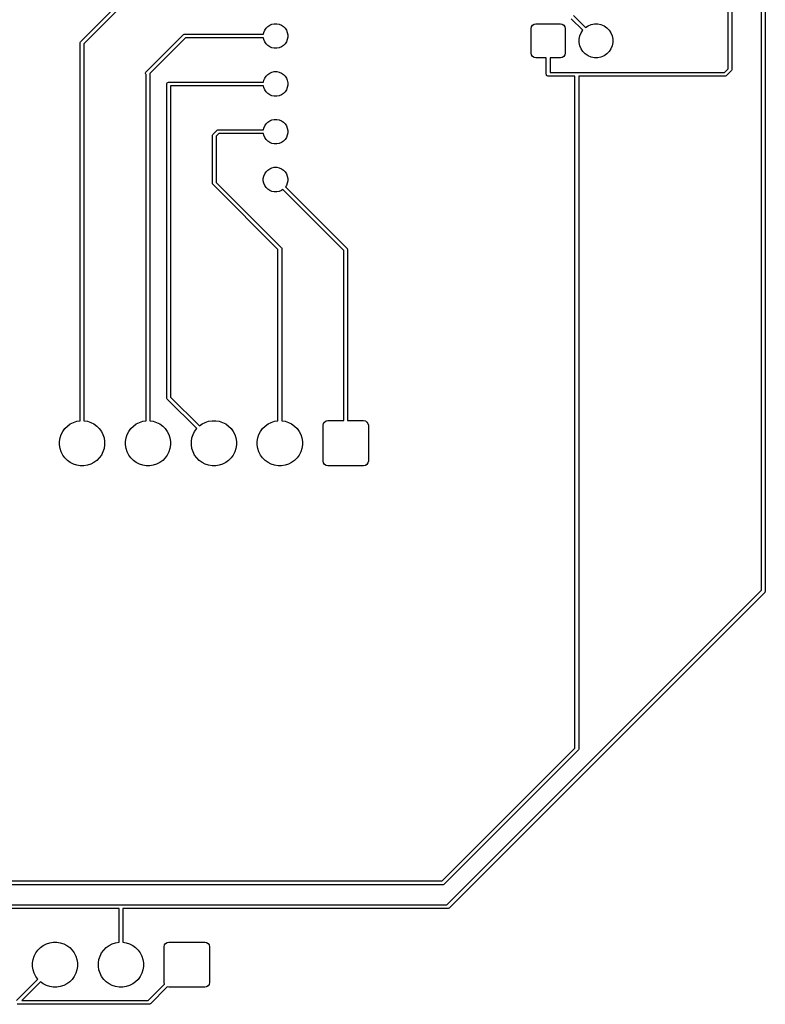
# Model space of a CAD drawing. Extents: x 44 to 138, y -169 to -31.
# Tile 2 of 10: x 98 to 138, y -167 to -115. Entities that reach past the tile are written whole.
import ezdxf

# ---------------------------------------------------------------- set-up
doc = ezdxf.new("R2010")
doc.units = 0
doc.layers.add('BLACK', color=7, linetype='CONTINUOUS')

msp = doc.modelspace()

# ---------------------------------------------------------------- linework, layer by layer
at = {"layer": 'BLACK', "linetype": 'CONTINUOUS'}
for p, q in [((137.68, -145.218578), (137.68, -59.254)), ((137.88, -59.154), (137.88, -145.26)), ((135.902, -117.532578), (135.902, -105.764)), ((136.102, -105.636), (136.102, -117.574)), ((101.529289, -116.091289), (103.673289, -113.947289)), ((103.785422, -114.118), (101.7, -116.203422)), ((128.187615, -115.489037), (127.578578, -114.88)), ((127.690711, -114.709289), (128.329037, -115.347615)), ((111.246161, -115.606154), (111.295223, -115.487707)), ((111.295223, -115.487707), (111.366451, -115.381107)), ((111.366451, -115.381107), (111.457107, -115.290451)), ((111.457107, -115.290451), (111.563707, -115.219223)), ((111.563707, -115.219223), (111.682154, -115.170161)), ((111.682154, -115.170161), (111.807897, -115.145149)), ((111.807897, -115.145149), (111.936103, -115.145149)), ((111.936103, -115.145149), (112.061846, -115.170161)), ((112.061846, -115.170161), (112.180293, -115.219223)), ((112.180293, -115.219223), (112.286893, -115.290451)), ((112.286893, -115.290451), (112.377549, -115.381107)), ((112.377549, -115.381107), (112.448777, -115.487707)), ((112.448777, -115.487707), (112.497839, -115.606154)), ((125.45, -115.4), (125.46903, -115.304329)), ((125.45, -116.7), (125.45, -115.4)), ((125.46903, -115.304329), (125.523223, -115.223223)), ((125.523223, -115.223223), (125.604329, -115.16903)), ((125.604329, -115.16903), (125.7, -115.15)), ((125.7, -115.15), (127, -115.15)), ((127, -115.15), (127.095671, -115.16903)), ((127.095671, -115.16903), (127.176777, -115.223223)), ((127.176777, -115.223223), (127.23097, -115.304329)), ((127.23097, -115.304329), (127.25, -115.4)), ((127.25, -115.4), (127.25, -116.7)), ((128.096271, -115.625743), (128.187615, -115.489037)), ((128.329037, -115.347615), (128.465743, -115.256271)), ((128.465743, -115.256271), (128.628744, -115.188754)), ((128.628744, -115.188754), (128.801785, -115.154334)), ((128.801785, -115.154334), (128.978215, -115.154334)), ((128.978215, -115.154334), (129.151256, -115.188754)), ((129.151256, -115.188754), (129.314257, -115.256271)), ((129.314257, -115.256271), (129.460954, -115.354291)), ((129.460954, -115.354291), (129.585709, -115.479046)), ((129.585709, -115.479046), (129.683729, -115.625743)), ((105.000289, -117.700289), (106.975289, -115.725289)), ((107.087422, -115.896), (105.198513, -117.784908)), ((106.975289, -115.725289), (106.990443, -115.712853)), ((106.990443, -115.712853), (107.026491, -115.697921)), ((107.026491, -115.697921), (107.046, -115.696)), ((107.046, -115.696), (111.228289, -115.696)), ((111.228289, -115.896), (107.087422, -115.896)), ((111.228289, -115.696), (111.246161, -115.606154)), ((111.246161, -115.985846), (111.228289, -115.896)), ((111.295223, -116.104293), (111.246161, -115.985846)), ((112.497839, -115.985846), (112.448777, -116.104293)), ((112.497839, -115.606154), (112.522851, -115.731897)), ((112.522851, -115.860103), (112.497839, -115.985846)), ((112.522851, -115.731897), (112.522851, -115.860103)), ((127.994334, -115.961785), (128.028754, -115.788744)), ((127.994334, -116.138215), (127.994334, -115.961785)), ((128.028754, -115.788744), (128.096271, -115.625743)), ((129.683729, -115.625743), (129.751246, -115.788744)), ((129.751246, -115.788744), (129.785666, -115.961785)), ((129.785666, -115.961785), (129.785666, -116.138215)), ((101.5, -116.162), (101.501921, -116.142491)), ((101.5, -136.218625), (101.5, -116.162)), ((101.501921, -116.142491), (101.516853, -116.106443)), ((101.516853, -116.106443), (101.529289, -116.091289)), ((101.7, -116.203422), (101.7, -136.218625)), ((111.366451, -116.210893), (111.295223, -116.104293)), ((111.457107, -116.301549), (111.366451, -116.210893)), ((111.563707, -116.372777), (111.457107, -116.301549)), ((111.682154, -116.421839), (111.563707, -116.372777)), ((111.807897, -116.446851), (111.682154, -116.421839)), ((111.936103, -116.446851), (111.807897, -116.446851)), ((112.061846, -116.421839), (111.936103, -116.446851)), ((112.180293, -116.372777), (112.061846, -116.421839)), ((112.286893, -116.301549), (112.180293, -116.372777)), ((112.377549, -116.210893), (112.286893, -116.301549)), ((112.448777, -116.104293), (112.377549, -116.210893)), ((128.028754, -116.311256), (127.994334, -116.138215)), ((128.096271, -116.474257), (128.028754, -116.311256)), ((128.194291, -116.620954), (128.096271, -116.474257)), ((129.683729, -116.474257), (129.585709, -116.620954)), ((129.751246, -116.311256), (129.683729, -116.474257)), ((129.785666, -116.138215), (129.751246, -116.311256)), ((125.46903, -116.795671), (125.45, -116.7)), ((125.523223, -116.876777), (125.46903, -116.795671)), ((125.604329, -116.93097), (125.523223, -116.876777)), ((125.7, -116.95), (125.604329, -116.93097)), ((126.25, -116.95), (125.7, -116.95)), ((126.25, -117.828), (126.25, -116.95)), ((127, -116.95), (126.45, -116.95)), ((126.45, -116.95), (126.45, -117.728)), ((127.095671, -116.93097), (127, -116.95)), ((127.176777, -116.876777), (127.095671, -116.93097)), ((127.23097, -116.795671), (127.176777, -116.876777)), ((127.25, -116.7), (127.23097, -116.795671)), ((128.319046, -116.745709), (128.194291, -116.620954)), ((128.465743, -116.843729), (128.319046, -116.745709)), ((128.628744, -116.911246), (128.465743, -116.843729)), ((128.801785, -116.945666), (128.628744, -116.911246)), ((128.978215, -116.945666), (128.801785, -116.945666)), ((129.151256, -116.911246), (128.978215, -116.945666)), ((129.314257, -116.843729), (129.151256, -116.911246)), ((129.460954, -116.745709), (129.314257, -116.843729)), ((129.585709, -116.620954), (129.460954, -116.745709)), ((135.706578, -117.728), (135.902, -117.532578)), ((136.08952, -117.618999), (136.085147, -117.629558)), ((136.100079, -117.593509), (136.08952, -117.618999)), ((136.102, -117.574), (136.100079, -117.593509)), ((104.972921, -117.751491), (104.987853, -117.715443)), ((104.972921, -117.790509), (104.972921, -117.751491)), ((104.987853, -117.826557), (104.972921, -117.790509)), ((104.987853, -117.715443), (105.000289, -117.700289)), ((105, -117.838704), (104.987853, -117.826557)), ((105, -136.218625), (105, -117.838704)), ((105.198513, -117.784908), (105.2, -117.8)), ((105.2, -117.8), (105.2, -136.218625)), ((111.246161, -118.146154), (111.295223, -118.027707)), ((111.295223, -118.027707), (111.366451, -117.921107)), ((111.366451, -117.921107), (111.457107, -117.830451)), ((111.457107, -117.830451), (111.563707, -117.759223)), ((111.563707, -117.759223), (111.682154, -117.710161)), ((111.682154, -117.710161), (111.807897, -117.685149)), ((111.807897, -117.685149), (111.936103, -117.685149)), ((111.936103, -117.685149), (112.061846, -117.710161)), ((112.061846, -117.710161), (112.180293, -117.759223)), ((112.180293, -117.759223), (112.286893, -117.830451)), ((112.286893, -117.830451), (112.377549, -117.921107)), ((112.377549, -117.921107), (112.448777, -118.027707)), ((112.448777, -118.027707), (112.497839, -118.146154)), ((126.251921, -117.847509), (126.25, -117.828)), ((126.266853, -117.883557), (126.251921, -117.847509)), ((126.294443, -117.911147), (126.266853, -117.883557)), ((126.330491, -117.926079), (126.294443, -117.911147)), ((126.35, -117.928), (126.330491, -117.926079)), ((127.774, -117.928), (126.35, -117.928)), ((126.45, -117.728), (127.874, -117.728)), ((127.774, -153.600578), (127.774, -117.928)), ((127.874, -117.728), (135.706578, -117.728)), ((135.748, -117.928), (127.974, -117.928)), ((127.974, -117.928), (127.974, -153.642)), ((135.767509, -117.926079), (135.748, -117.928)), ((135.803557, -117.911147), (135.767509, -117.926079)), ((135.818711, -117.898711), (135.803557, -117.911147)), ((136.072711, -117.644711), (135.818711, -117.898711)), ((136.085147, -117.629558), (136.072711, -117.644711)), ((106.1, -118.336), (106.101921, -118.316491)), ((106.1, -135.014), (106.1, -118.336)), ((106.101921, -118.316491), (106.116853, -118.280443)), ((106.116853, -118.280443), (106.144443, -118.252853)), ((106.144443, -118.252853), (106.180491, -118.237921)), ((106.180491, -118.237921), (106.2, -118.236)), ((106.2, -118.236), (111.228289, -118.236)), ((111.228289, -118.436), (106.3, -118.436)), ((106.3, -118.436), (106.3, -134.972578)), ((111.228289, -118.236), (111.246161, -118.146154)), ((111.246161, -118.525846), (111.228289, -118.436)), ((111.295223, -118.644293), (111.246161, -118.525846)), ((111.366451, -118.750893), (111.295223, -118.644293)), ((112.448777, -118.644293), (112.377549, -118.750893)), ((112.497839, -118.525846), (112.448777, -118.644293)), ((112.497839, -118.146154), (112.522851, -118.271897)), ((112.522851, -118.400103), (112.497839, -118.525846)), ((112.522851, -118.271897), (112.522851, -118.400103)), ((111.457107, -118.841549), (111.366451, -118.750893)), ((111.563707, -118.912777), (111.457107, -118.841549)), ((111.682154, -118.961839), (111.563707, -118.912777)), ((111.807897, -118.986851), (111.682154, -118.961839)), ((111.936103, -118.986851), (111.807897, -118.986851)), ((112.061846, -118.961839), (111.936103, -118.986851)), ((112.180293, -118.912777), (112.061846, -118.961839)), ((112.286893, -118.841549), (112.180293, -118.912777)), ((112.377549, -118.750893), (112.286893, -118.841549)), ((111.682154, -120.250161), (111.807897, -120.225149)), ((111.807897, -120.225149), (111.936103, -120.225149)), ((111.936103, -120.225149), (112.061846, -120.250161)), ((111.228289, -120.776), (111.246161, -120.686154)), ((111.246161, -120.686154), (111.295223, -120.567707)), ((111.295223, -120.567707), (111.366451, -120.461107)), ((111.366451, -120.461107), (111.457107, -120.370451)), ((111.457107, -120.370451), (111.563707, -120.299223)), ((111.563707, -120.299223), (111.682154, -120.250161)), ((112.061846, -120.250161), (112.180293, -120.299223)), ((112.180293, -120.299223), (112.286893, -120.370451)), ((112.286893, -120.370451), (112.377549, -120.461107)), ((112.377549, -120.461107), (112.448777, -120.567707)), ((112.448777, -120.567707), (112.497839, -120.686154)), ((112.497839, -120.686154), (112.522851, -120.811897)), ((108.527, -121.073), (108.528921, -121.053491)), ((108.527, -123.613), (108.527, -121.073)), ((108.528921, -121.053491), (108.543853, -121.017443)), ((108.543853, -121.017443), (108.556289, -121.002289)), ((108.556289, -121.002289), (108.753289, -120.805289)), ((108.865422, -120.976), (108.727, -121.114422)), ((108.727, -121.114422), (108.727, -123.571578)), ((108.753289, -120.805289), (108.768443, -120.792853)), ((108.768443, -120.792853), (108.804491, -120.777921)), ((108.804491, -120.777921), (108.824, -120.776)), ((108.824, -120.776), (111.228289, -120.776)), ((111.228289, -120.976), (108.865422, -120.976)), ((111.246161, -121.065846), (111.228289, -120.976)), ((111.295223, -121.184293), (111.246161, -121.065846)), ((111.366451, -121.290893), (111.295223, -121.184293)), ((112.448777, -121.184293), (112.377549, -121.290893)), ((112.497839, -121.065846), (112.448777, -121.184293)), ((112.522851, -120.940103), (112.497839, -121.065846)), ((112.522851, -120.811897), (112.522851, -120.940103)), ((111.457107, -121.381549), (111.366451, -121.290893)), ((111.563707, -121.452777), (111.457107, -121.381549)), ((111.682154, -121.501839), (111.563707, -121.452777)), ((111.807897, -121.526851), (111.682154, -121.501839)), ((111.936103, -121.526851), (111.807897, -121.526851)), ((112.061846, -121.501839), (111.936103, -121.526851)), ((112.180293, -121.452777), (112.061846, -121.501839)), ((112.286893, -121.381549), (112.180293, -121.452777)), ((112.377549, -121.290893), (112.286893, -121.381549)), ((111.457107, -122.910451), (111.563707, -122.839223)), ((111.563707, -122.839223), (111.682154, -122.790161)), ((111.682154, -122.790161), (111.807897, -122.765149)), ((111.807897, -122.765149), (111.936103, -122.765149)), ((111.936103, -122.765149), (112.061846, -122.790161)), ((112.061846, -122.790161), (112.180293, -122.839223)), ((112.180293, -122.839223), (112.286893, -122.910451)), ((111.221149, -123.351897), (111.246161, -123.226154)), ((111.221149, -123.480103), (111.221149, -123.351897)), ((111.246161, -123.226154), (111.295223, -123.107707)), ((111.295223, -123.107707), (111.366451, -123.001107)), ((111.366451, -123.001107), (111.457107, -122.910451)), ((112.286893, -122.910451), (112.377549, -123.001107)), ((112.377549, -123.001107), (112.448777, -123.107707)), ((112.448777, -123.107707), (112.497839, -123.226154)), ((112.497839, -123.226154), (112.522851, -123.351897)), ((112.522851, -123.351897), (112.522851, -123.480103)), ((108.528921, -123.632509), (108.527, -123.613)), ((108.543853, -123.668557), (108.528921, -123.632509)), ((108.556289, -123.683711), (108.543853, -123.668557)), ((112, -127.127421), (108.556289, -123.683711)), ((108.727, -123.571578), (112.170711, -127.01529)), ((111.246161, -123.605846), (111.221149, -123.480103)), ((111.295223, -123.724293), (111.246161, -123.605846)), ((111.366451, -123.830893), (111.295223, -123.724293)), ((111.457107, -123.921549), (111.366451, -123.830893)), ((112.448777, -123.724293), (112.397883, -123.800461)), ((112.397883, -123.800461), (115.670711, -127.073289)), ((112.497839, -123.605846), (112.448777, -123.724293)), ((112.522851, -123.480103), (112.497839, -123.605846)), ((111.563707, -123.992777), (111.457107, -123.921549)), ((111.682154, -124.041839), (111.563707, -123.992777)), ((111.807897, -124.066851), (111.682154, -124.041839)), ((111.936103, -124.066851), (111.807897, -124.066851)), ((112.061846, -124.041839), (111.936103, -124.066851)), ((112.180293, -123.992777), (112.061846, -124.041839)), ((112.256461, -123.941883), (112.180293, -123.992777)), ((115.5, -127.185422), (112.256461, -123.941883)), ((112.170711, -127.01529), (112.183147, -127.030443)), ((112.183147, -127.030443), (112.198079, -127.066491)), ((112, -136.218625), (112, -127.127421)), ((112.198079, -127.066491), (112.2, -127.086)), ((112.2, -127.086), (112.2, -136.218625)), ((115.5, -136.214), (115.5, -127.185422)), ((115.670711, -127.073289), (115.683147, -127.088443)), ((115.683147, -127.088443), (115.698079, -127.124491)), ((115.698079, -127.124491), (115.7, -127.144)), ((115.7, -127.144), (115.7, -136.214)), ((106.101921, -135.033509), (106.1, -135.014)), ((106.116853, -135.069557), (106.101921, -135.033509)), ((106.129289, -135.084711), (106.116853, -135.069557)), ((107.684031, -136.639453), (106.129289, -135.084711)), ((106.3, -134.972578), (107.825453, -136.498031)), ((100.820662, -136.501513), (100.973002, -136.390832)), ((100.973002, -136.390832), (101.14078, -136.305345)), ((101.14078, -136.305345), (101.319866, -136.247156)), ((101.319866, -136.247156), (101.5, -136.218625)), ((101.7, -136.218625), (101.880134, -136.247156)), ((101.880134, -136.247156), (102.05922, -136.305345)), ((102.05922, -136.305345), (102.226998, -136.390832)), ((102.226998, -136.390832), (102.379338, -136.501513)), ((104.320662, -136.501513), (104.473002, -136.390832)), ((104.473002, -136.390832), (104.64078, -136.305345)), ((104.64078, -136.305345), (104.819866, -136.247156)), ((104.819866, -136.247156), (105, -136.218625)), ((105.2, -136.218625), (105.380134, -136.247156)), ((105.380134, -136.247156), (105.55922, -136.305345)), ((105.55922, -136.305345), (105.726998, -136.390832)), ((105.726998, -136.390832), (105.879338, -136.501513)), ((107.825453, -136.498031), (107.973002, -136.390832)), ((107.973002, -136.390832), (108.14078, -136.305345)), ((108.14078, -136.305345), (108.319866, -136.247156)), ((108.319866, -136.247156), (108.505849, -136.217699)), ((108.505849, -136.217699), (108.694151, -136.217699)), ((108.694151, -136.217699), (108.880134, -136.247156)), ((108.880134, -136.247156), (109.05922, -136.305345)), ((109.05922, -136.305345), (109.226998, -136.390832)), ((109.226998, -136.390832), (109.379338, -136.501513)), ((111.320662, -136.501513), (111.473002, -136.390832)), ((111.473002, -136.390832), (111.64078, -136.305345)), ((111.64078, -136.305345), (111.819866, -136.247156)), ((111.819866, -136.247156), (112, -136.218625)), ((112.2, -136.218625), (112.380134, -136.247156)), ((112.380134, -136.247156), (112.55922, -136.305345)), ((112.55922, -136.305345), (112.726998, -136.390832)), ((112.726998, -136.390832), (112.879338, -136.501513)), ((114.4, -136.464001), (114.41903, -136.36833)), ((114.41903, -136.36833), (114.473224, -136.287224)), ((114.473224, -136.287224), (114.55433, -136.23303)), ((114.55433, -136.23303), (114.650002, -136.214001)), ((114.650002, -136.214001), (115.5, -136.214)), ((115.7, -136.214), (116.549999, -136.214)), ((116.549999, -136.214), (116.64567, -136.23303)), ((116.64567, -136.23303), (116.726776, -136.287224)), ((116.726776, -136.287224), (116.78097, -136.36833)), ((116.78097, -136.36833), (116.799999, -136.464002)), ((100.433156, -137.133866), (100.491345, -136.95478)), ((100.491345, -136.95478), (100.576832, -136.787002)), ((100.576832, -136.787002), (100.687513, -136.634662)), ((100.687513, -136.634662), (100.820662, -136.501513)), ((102.379338, -136.501513), (102.512487, -136.634662)), ((102.512487, -136.634662), (102.623168, -136.787002)), ((102.623168, -136.787002), (102.708655, -136.95478)), ((102.708655, -136.95478), (102.766844, -137.133866)), ((103.933156, -137.133866), (103.991345, -136.95478)), ((103.991345, -136.95478), (104.076832, -136.787002)), ((104.076832, -136.787002), (104.187513, -136.634662)), ((104.187513, -136.634662), (104.320662, -136.501513)), ((105.879338, -136.501513), (106.012487, -136.634662)), ((106.012487, -136.634662), (106.123168, -136.787002)), ((106.123168, -136.787002), (106.208655, -136.95478)), ((106.208655, -136.95478), (106.266844, -137.133866)), ((107.433156, -137.133866), (107.491345, -136.95478)), ((107.491345, -136.95478), (107.576832, -136.787002)), ((107.576832, -136.787002), (107.684031, -136.639453)), ((109.379338, -136.501513), (109.512487, -136.634662)), ((109.512487, -136.634662), (109.623168, -136.787002)), ((109.623168, -136.787002), (109.708655, -136.95478)), ((109.708655, -136.95478), (109.766844, -137.133866)), ((110.933156, -137.133866), (110.991345, -136.95478)), ((110.991345, -136.95478), (111.076832, -136.787002)), ((111.076832, -136.787002), (111.187513, -136.634662)), ((111.187513, -136.634662), (111.320662, -136.501513)), ((112.879338, -136.501513), (113.012487, -136.634662)), ((113.012487, -136.634662), (113.123168, -136.787002)), ((113.123168, -136.787002), (113.208655, -136.95478)), ((113.208655, -136.95478), (113.266844, -137.133866)), ((114.400001, -138.363998), (114.4, -136.464001)), ((116.799999, -136.464002), (116.8, -138.363999)), ((100.403699, -137.319849), (100.433156, -137.133866)), ((100.403699, -137.508151), (100.403699, -137.319849)), ((102.766844, -137.133866), (102.796301, -137.319849)), ((102.796301, -137.319849), (102.796301, -137.508151)), ((103.903699, -137.319849), (103.933156, -137.133866)), ((103.903699, -137.508151), (103.903699, -137.319849)), ((106.266844, -137.133866), (106.296301, -137.319849)), ((106.296301, -137.319849), (106.296301, -137.508151)), ((107.403699, -137.319849), (107.433156, -137.133866)), ((107.403699, -137.508151), (107.403699, -137.319849)), ((109.766844, -137.133866), (109.796301, -137.319849)), ((109.796301, -137.319849), (109.796301, -137.508151)), ((110.903699, -137.319849), (110.933156, -137.133866)), ((110.903699, -137.508151), (110.903699, -137.319849)), ((113.266844, -137.133866), (113.296301, -137.319849)), ((113.296301, -137.319849), (113.296301, -137.508151)), ((100.433156, -137.694134), (100.403699, -137.508151)), ((100.491345, -137.87322), (100.433156, -137.694134)), ((100.576832, -138.040998), (100.491345, -137.87322)), ((102.708655, -137.87322), (102.623168, -138.040998)), ((102.766844, -137.694134), (102.708655, -137.87322)), ((102.796301, -137.508151), (102.766844, -137.694134)), ((103.933156, -137.694134), (103.903699, -137.508151)), ((103.991345, -137.87322), (103.933156, -137.694134)), ((104.076832, -138.040998), (103.991345, -137.87322)), ((106.208655, -137.87322), (106.123168, -138.040998)), ((106.266844, -137.694134), (106.208655, -137.87322)), ((106.296301, -137.508151), (106.266844, -137.694134)), ((107.433156, -137.694134), (107.403699, -137.508151)), ((107.491345, -137.87322), (107.433156, -137.694134)), ((107.576832, -138.040998), (107.491345, -137.87322)), ((109.708655, -137.87322), (109.623168, -138.040998)), ((109.766844, -137.694134), (109.708655, -137.87322)), ((109.796301, -137.508151), (109.766844, -137.694134)), ((110.933156, -137.694134), (110.903699, -137.508151)), ((110.991345, -137.87322), (110.933156, -137.694134)), ((111.076832, -138.040998), (110.991345, -137.87322)), ((113.208655, -137.87322), (113.123168, -138.040998)), ((113.266844, -137.694134), (113.208655, -137.87322)), ((113.296301, -137.508151), (113.266844, -137.694134)), ((100.687513, -138.193338), (100.576832, -138.040998)), ((100.820662, -138.326487), (100.687513, -138.193338)), ((100.973002, -138.437168), (100.820662, -138.326487)), ((101.14078, -138.522655), (100.973002, -138.437168)), ((101.319866, -138.580844), (101.14078, -138.522655)), ((102.05922, -138.522655), (101.880134, -138.580844)), ((102.226998, -138.437168), (102.05922, -138.522655)), ((102.379338, -138.326487), (102.226998, -138.437168)), ((102.512487, -138.193338), (102.379338, -138.326487)), ((102.623168, -138.040998), (102.512487, -138.193338)), ((104.187513, -138.193338), (104.076832, -138.040998)), ((104.320662, -138.326487), (104.187513, -138.193338)), ((104.473002, -138.437168), (104.320662, -138.326487)), ((104.64078, -138.522655), (104.473002, -138.437168)), ((104.819866, -138.580844), (104.64078, -138.522655)), ((105.55922, -138.522655), (105.380134, -138.580844)), ((105.726998, -138.437168), (105.55922, -138.522655)), ((105.879338, -138.326487), (105.726998, -138.437168)), ((106.012487, -138.193338), (105.879338, -138.326487)), ((106.123168, -138.040998), (106.012487, -138.193338)), ((107.687513, -138.193338), (107.576832, -138.040998)), ((107.820662, -138.326487), (107.687513, -138.193338)), ((107.973002, -138.437168), (107.820662, -138.326487)), ((108.14078, -138.522655), (107.973002, -138.437168)), ((108.319866, -138.580844), (108.14078, -138.522655)), ((109.05922, -138.522655), (108.880134, -138.580844)), ((109.226998, -138.437168), (109.05922, -138.522655)), ((109.379338, -138.326487), (109.226998, -138.437168)), ((109.512487, -138.193338), (109.379338, -138.326487)), ((109.623168, -138.040998), (109.512487, -138.193338)), ((111.187513, -138.193338), (111.076832, -138.040998)), ((111.320662, -138.326487), (111.187513, -138.193338)), ((111.473002, -138.437168), (111.320662, -138.326487)), ((111.64078, -138.522655), (111.473002, -138.437168)), ((111.819866, -138.580844), (111.64078, -138.522655)), ((112.55922, -138.522655), (112.380134, -138.580844)), ((112.726998, -138.437168), (112.55922, -138.522655)), ((112.879338, -138.326487), (112.726998, -138.437168)), ((113.012487, -138.193338), (112.879338, -138.326487)), ((113.123168, -138.040998), (113.012487, -138.193338)), ((114.41903, -138.45967), (114.400001, -138.363998)), ((114.473224, -138.540776), (114.41903, -138.45967)), ((116.78097, -138.45967), (116.726776, -138.540776)), ((116.8, -138.363999), (116.78097, -138.45967)), ((101.505849, -138.610301), (101.319866, -138.580844)), ((101.694151, -138.610301), (101.505849, -138.610301)), ((101.880134, -138.580844), (101.694151, -138.610301)), ((105.005849, -138.610301), (104.819866, -138.580844)), ((105.194151, -138.610301), (105.005849, -138.610301)), ((105.380134, -138.580844), (105.194151, -138.610301)), ((108.505849, -138.610301), (108.319866, -138.580844)), ((108.694151, -138.610301), (108.505849, -138.610301)), ((108.880134, -138.580844), (108.694151, -138.610301)), ((112.005849, -138.610301), (111.819866, -138.580844)), ((112.194151, -138.610301), (112.005849, -138.610301)), ((112.380134, -138.580844), (112.194151, -138.610301)), ((114.55433, -138.59497), (114.473224, -138.540776)), ((114.650001, -138.614), (114.55433, -138.59497)), ((116.549998, -138.613999), (114.650001, -138.614)), ((116.64567, -138.59497), (116.549998, -138.613999)), ((116.726776, -138.540776), (116.64567, -138.59497)), ((120.974578, -161.924), (137.68, -145.218578)), ((137.863147, -145.315557), (137.850711, -145.330711)), ((137.878079, -145.279509), (137.863147, -145.315557)), ((137.88, -145.26), (137.878079, -145.279509)), ((137.850711, -145.330711), (121.086711, -162.094711)), ((120.720578, -160.654), (127.774, -153.600578)), ((127.972079, -153.661509), (127.957147, -153.697557)), ((127.974, -153.642), (127.972079, -153.661509)), ((127.944711, -153.712711), (120.832711, -160.824711)), ((127.957147, -153.697557), (127.944711, -153.712711)), ((76.82, -160.654), (120.720578, -160.654)), ((120.762, -160.854), (76.861422, -160.854)), ((120.781509, -160.852079), (120.762, -160.854)), ((120.817557, -160.837147), (120.781509, -160.852079)), ((120.832711, -160.824711), (120.817557, -160.837147)), ((96.774, -161.924), (103.632, -161.924)), ((103.632, -161.924), (120.974578, -161.924)), ((103.562, -162.124), (96.815422, -162.124)), ((103.562, -163.904625), (103.562, -162.124)), ((121.016, -162.124), (103.762, -162.124)), ((103.762, -162.124), (103.762, -163.904625)), ((121.035509, -162.122079), (121.016, -162.124)), ((121.071557, -162.107147), (121.035509, -162.122079)), ((121.086711, -162.094711), (121.071557, -162.107147)), ((99.382662, -164.187513), (99.535002, -164.076832)), ((99.535002, -164.076832), (99.70278, -163.991345)), ((99.70278, -163.991345), (99.881866, -163.933156)), ((99.881866, -163.933156), (100.067849, -163.903699)), ((100.067849, -163.903699), (100.256151, -163.903699)), ((100.256151, -163.903699), (100.442134, -163.933156)), ((100.442134, -163.933156), (100.62122, -163.991345)), ((100.62122, -163.991345), (100.788998, -164.076832)), ((100.788998, -164.076832), (100.941338, -164.187513)), ((102.882662, -164.187513), (103.035002, -164.076832)), ((103.035002, -164.076832), (103.20278, -163.991345)), ((103.20278, -163.991345), (103.381866, -163.933156)), ((103.381866, -163.933156), (103.562, -163.904625)), ((103.762, -163.904625), (103.942134, -163.933156)), ((103.942134, -163.933156), (104.12122, -163.991345)), ((104.12122, -163.991345), (104.288998, -164.076832)), ((104.288998, -164.076832), (104.441338, -164.187513)), ((105.962, -164.150001), (105.98103, -164.05433)), ((105.98103, -164.05433), (106.035224, -163.973224)), ((106.035224, -163.973224), (106.11633, -163.91903)), ((106.11633, -163.91903), (106.212002, -163.900001)), ((106.212002, -163.900001), (108.111999, -163.9)), ((108.111999, -163.9), (108.20767, -163.91903)), ((108.20767, -163.91903), (108.288776, -163.973224)), ((108.288776, -163.973224), (108.34297, -164.05433)), ((108.34297, -164.05433), (108.361999, -164.150002)), ((98.995156, -164.819866), (99.053345, -164.64078)), ((99.053345, -164.64078), (99.138832, -164.473002)), ((99.138832, -164.473002), (99.249513, -164.320662)), ((99.249513, -164.320662), (99.382662, -164.187513)), ((100.941338, -164.187513), (101.074487, -164.320662)), ((101.074487, -164.320662), (101.185168, -164.473002)), ((101.185168, -164.473002), (101.270655, -164.64078)), ((101.270655, -164.64078), (101.328844, -164.819866)), ((102.495156, -164.819866), (102.553345, -164.64078)), ((102.553345, -164.64078), (102.638832, -164.473002)), ((102.638832, -164.473002), (102.749513, -164.320662)), ((102.749513, -164.320662), (102.882662, -164.187513)), ((104.441338, -164.187513), (104.574487, -164.320662)), ((104.574487, -164.320662), (104.685168, -164.473002)), ((104.685168, -164.473002), (104.770655, -164.64078)), ((104.770655, -164.64078), (104.828844, -164.819866)), ((105.962001, -166.049998), (105.962, -164.150001)), ((108.361999, -164.150002), (108.362, -166.049999)), ((98.965699, -165.005849), (98.995156, -164.819866)), ((98.965699, -165.194151), (98.965699, -165.005849)), ((98.995156, -165.380134), (98.965699, -165.194151)), ((101.328844, -164.819866), (101.358301, -165.005849)), ((101.358301, -165.194151), (101.328844, -165.380134)), ((101.358301, -165.005849), (101.358301, -165.194151)), ((102.465699, -165.005849), (102.495156, -164.819866)), ((102.465699, -165.194151), (102.465699, -165.005849)), ((102.495156, -165.380134), (102.465699, -165.194151)), ((104.828844, -164.819866), (104.858301, -165.005849)), ((104.858301, -165.194151), (104.828844, -165.380134)), ((104.858301, -165.005849), (104.858301, -165.194151)), ((99.053345, -165.55922), (98.995156, -165.380134)), ((99.138832, -165.726998), (99.053345, -165.55922)), ((101.270655, -165.55922), (101.185168, -165.726998)), ((101.328844, -165.380134), (101.270655, -165.55922)), ((102.553345, -165.55922), (102.495156, -165.380134)), ((102.638832, -165.726998), (102.553345, -165.55922)), ((104.770655, -165.55922), (104.685168, -165.726998)), ((104.828844, -165.380134), (104.770655, -165.55922)), ((98.116578, -167.004), (99.246031, -165.874546)), ((99.387453, -166.015968), (98.399422, -167.004)), ((99.246031, -165.874546), (99.138832, -165.726998)), ((99.535002, -166.123168), (99.387453, -166.015968)), ((99.70278, -166.208655), (99.535002, -166.123168)), ((99.881866, -166.266844), (99.70278, -166.208655)), ((100.62122, -166.208655), (100.442134, -166.266844)), ((100.788998, -166.123168), (100.62122, -166.208655)), ((100.941338, -166.012487), (100.788998, -166.123168)), ((101.074487, -165.879338), (100.941338, -166.012487)), ((101.185168, -165.726998), (101.074487, -165.879338)), ((102.749513, -165.879338), (102.638832, -165.726998)), ((102.882662, -166.012487), (102.749513, -165.879338)), ((103.035002, -166.123168), (102.882662, -166.012487)), ((103.20278, -166.208655), (103.035002, -166.123168)), ((103.381866, -166.266844), (103.20278, -166.208655)), ((104.12122, -166.208655), (103.942134, -166.266844)), ((104.288998, -166.123168), (104.12122, -166.208655)), ((104.441338, -166.012487), (104.288998, -166.123168)), ((104.574487, -165.879338), (104.441338, -166.012487)), ((104.685168, -165.726998), (104.574487, -165.879338)), ((105.116578, -167.004), (105.980014, -166.140563)), ((105.980014, -166.140563), (105.962001, -166.049998)), ((108.288776, -166.226776), (108.20767, -166.28097)), ((108.34297, -166.14567), (108.288776, -166.226776)), ((108.362, -166.049999), (108.34297, -166.14567)), ((100.067849, -166.296301), (99.881866, -166.266844)), ((100.256151, -166.296301), (100.067849, -166.296301)), ((100.442134, -166.266844), (100.256151, -166.296301)), ((103.567849, -166.296301), (103.381866, -166.266844)), ((103.756151, -166.296301), (103.567849, -166.296301)), ((103.942134, -166.266844), (103.756151, -166.296301)), ((106.121436, -166.281985), (105.228711, -167.174711)), ((106.212001, -166.3), (106.121436, -166.281985)), ((108.111998, -166.299999), (106.212001, -166.3)), ((108.20767, -166.28097), (108.111998, -166.299999)), ((105.158, -167.204), (98.158, -167.204)), ((98.399422, -167.004), (105.116578, -167.004)), ((105.177509, -167.202079), (105.158, -167.204)), ((105.213557, -167.187147), (105.177509, -167.202079)), ((105.228711, -167.174711), (105.213557, -167.187147))]:
    msp.add_line(p, q, dxfattribs=at)

doc.saveas('drawing.dxf')
